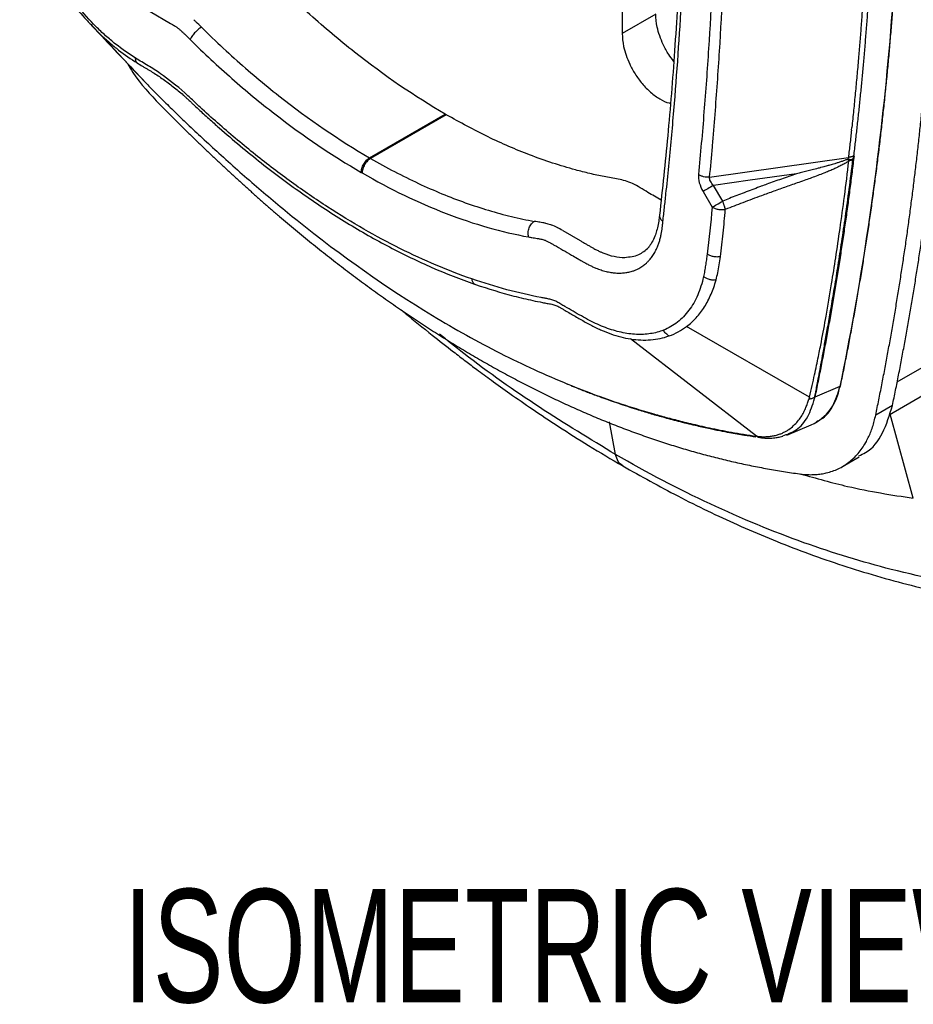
# Model space of a CAD drawing. Header units: millimetres. Extents: x 19 to 819, y 19 to 629.
# Tile 34 of 46: x 655 to 705, y 407 to 463. Entities that reach past the tile are written whole.
import ezdxf

# ---------------------------------------------------------------- set-up
doc = ezdxf.new("R2010")
doc.units = ezdxf.units.MM
doc.header["$LTSCALE"] = 3
doc.layers.add('DIMENSIONS', color=140, linetype='Continuous', lineweight=25)
doc.styles.add('SLDTEXTSTYLE0', font='TXT', dxfattribs={"width": 0.7})

msp = doc.modelspace()

# ---------------------------------------------------------------- linework, layer by layer
for p, q in [((689.125, 463.491), (689.125, 461.858)), ((662.633, 463.085), (663.785, 462.42)), ((691.01, 462.946), (689.125, 461.858)), ((659.374, 462.299), (659.848, 461.804)), ((663.785, 462.42), (663.902, 462.351)), ((674.957, 454.88), (679.2, 457.329)), ((679.251, 457.299), (675.009, 454.85)), ((679.251, 457.299), (679.2, 457.329)), ((701.996, 456.436), (702.012, 456.584)), ((675.009, 454.85), (674.957, 454.88)), ((694.036, 453.798), (701.822, 454.904)), ((674.485, 454.064), (674.537, 454.033)), ((693.667, 452.993), (694.175, 452.112)), ((694.768, 452.454), (694.259, 453.335)), ((685.791, 450.805), (686.762, 450.244)), ((691.395, 451.127), (691.396, 451.141)), ((685.02, 450.157), (685.097, 450.115)), ((685.097, 450.115), (685.161, 450.079)), ((699.642, 441.464), (692.745, 445.425)), ((696.667, 439.271), (689.595, 444.722)), ((707.709, 444.128), (704.536, 442.296)), ((686.08, 442.191), (686.065, 442.197)), ((701.339, 442.055), (699.938, 441.451)), ((701.356, 442.064), (701.339, 442.055)), ((704.101, 440.461), (706.075, 441.6)), ((704.297, 440.995), (703.354, 440.451)), ((705.465, 435.789), (704.162, 440.495)), ((688.76, 438.239), (688.413, 440.076)), ((698.36, 439.33), (699.737, 439.909)), ((700.032, 440.053), (700.049, 440.062)), ((701.489, 437.567), (702.432, 438.111))]:
    msp.add_line(p, q)
at = {"flags": 128}
for points in [[(665.363, 462.355), (665.287, 462.43), (665.21, 462.506)], [(665.516, 462.204), (665.439, 462.279), (665.363, 462.355)], [(659.848, 461.804), (661.148, 460.413), (662.449, 459.023)], [(698.91, 453.989), (696.305, 453.622), (694.259, 453.335)], [(684.38, 451.285), (684.287, 451.302), (684.193, 451.318)], [(684.511, 451.264), (684.445, 451.274), (684.38, 451.285)], [(684.669, 451.24), (684.59, 451.251), (684.511, 451.264)], [(684.735, 451.229), (684.702, 451.235), (684.669, 451.24)], [(684.827, 451.214), (684.781, 451.222), (684.735, 451.229)], [(685.629, 450.898), (685.594, 450.918), (685.558, 450.937)], [(685.791, 450.805), (685.71, 450.851), (685.629, 450.898)]]:
    msp.add_lwpolyline(points, dxfattribs=at)
msp.add_arc((698.589, 442.437), 2.777, 294.4331, 352.0777)
for points, knots in [([(701.351, 517.024), (702.489, 510.207), (703.358, 503.479), (704.52, 490.29), (704.813, 483.829), (704.811, 471.246), (704.516, 465.124), (703.35, 453.279), (702.479, 447.556), (701.339, 442.055)], [0, 0, 0, 0, 0.25, 0.25, 0.5, 0.5, 0.75, 0.75, 1, 1, 1, 1]), ([(701.367, 517.034), (701.428, 516.665), (701.551, 515.929), (701.728, 514.827), (701.9, 513.728), (702.068, 512.631), (702.23, 511.538), (702.388, 510.447), (702.541, 509.359), (702.688, 508.274), (702.831, 507.192), (702.969, 506.113), (703.102, 505.036), (703.23, 503.963), (703.353, 502.892), (703.472, 501.824), (703.585, 500.759), (703.693, 499.697), (703.797, 498.637), (703.895, 497.581), (703.989, 496.527), (704.077, 495.476), (704.161, 494.428), (704.24, 493.383), (704.313, 492.341), (704.382, 491.301), (704.446, 490.264), (704.505, 489.231), (704.559, 488.2), (704.609, 487.172), (704.653, 486.146), (704.692, 485.124), (704.726, 484.105), (704.756, 483.088), (704.78, 482.074), (704.8, 481.063), (704.815, 480.055), (704.824, 479.05), (704.829, 478.047), (704.829, 477.047), (704.824, 476.051), (704.814, 475.057), (704.799, 474.066), (704.779, 473.077), (704.754, 472.092), (704.724, 471.11), (704.69, 470.13), (704.65, 469.153), (704.606, 468.179), (704.556, 467.208), (704.502, 466.24), (704.442, 465.274), (704.378, 464.312), (704.309, 463.352), (704.235, 462.395), (704.156, 461.441), (704.072, 460.49), (703.983, 459.541), (703.889, 458.596), (703.79, 457.653), (703.686, 456.713), (703.578, 455.776), (703.464, 454.842), (703.346, 453.911), (703.222, 452.982), (703.094, 452.057), (702.961, 451.134), (702.822, 450.214), (702.679, 449.297), (702.531, 448.383), (702.378, 447.472), (702.22, 446.563), (702.057, 445.657), (701.889, 444.755), (701.717, 443.855), (701.539, 442.957), (701.417, 442.362), (701.356, 442.064)], [0, 0, 0, 0, 0.013524, 0.027032, 0.040525, 0.054004, 0.067469, 0.08092, 0.094358, 0.107782, 0.121195, 0.134595, 0.147984, 0.161361, 0.174728, 0.188084, 0.20143, 0.214767, 0.228094, 0.241413, 0.254723, 0.268026, 0.281321, 0.294609, 0.30789, 0.321165, 0.334435, 0.347699, 0.360958, 0.374213, 0.387463, 0.40071, 0.413954, 0.427195, 0.440434, 0.453671, 0.466906, 0.48014, 0.493374, 0.506607, 0.519841, 0.533075, 0.546311, 0.559547, 0.572786, 0.586027, 0.599271, 0.612519, 0.62577, 0.639024, 0.652284, 0.665548, 0.678818, 0.692094, 0.705376, 0.718664, 0.73196, 0.745263, 0.758574, 0.771893, 0.785221, 0.798558, 0.811905, 0.825262, 0.838629, 0.852007, 0.865396, 0.878797, 0.89221, 0.905636, 0.919075, 0.932526, 0.945992, 0.959472, 0.972966, 0.986475, 1, 1, 1, 1]), ([(704.297, 440.995), (704.355, 441.278), (704.471, 441.843), (704.64, 442.695), (704.804, 443.55), (704.965, 444.407), (705.12, 445.266), (705.272, 446.128), (705.419, 446.992), (705.562, 447.859), (705.7, 448.729), (705.834, 449.601), (705.963, 450.476), (706.089, 451.353), (706.209, 452.233), (706.326, 453.115), (706.438, 454), (706.545, 454.887), (706.648, 455.777), (706.747, 456.67), (706.841, 457.565), (706.931, 458.462), (707.017, 459.362), (707.098, 460.265), (707.175, 461.17), (707.248, 462.078), (707.316, 462.988), (707.379, 463.901), (707.439, 464.816), (707.493, 465.734), (707.544, 466.654), (707.59, 467.577), (707.632, 468.503), (707.669, 469.431), (707.702, 470.362), (707.731, 471.295), (707.755, 472.23), (707.774, 473.169), (707.79, 474.109), (707.801, 475.053), (707.807, 475.999), (707.81, 477.296), (707.802, 478.95), (707.773, 480.967), (707.725, 482.994), (707.656, 485.032), (707.569, 487.082), (707.462, 489.143), (707.335, 491.215), (707.189, 493.299), (707.024, 495.393), (706.839, 497.499), (706.635, 499.616), (706.411, 501.744), (706.168, 503.884), (705.905, 506.034), (705.623, 508.196), (705.321, 510.369), (705, 512.553), (704.66, 514.748), (704.418, 516.218), (704.297, 516.954)], [0, 0, 0, 0, 0.012677, 0.025341, 0.037992, 0.050631, 0.063256, 0.07587, 0.088472, 0.101063, 0.113642, 0.126211, 0.138769, 0.151318, 0.163856, 0.176386, 0.188906, 0.201418, 0.213921, 0.226416, 0.238904, 0.251385, 0.263858, 0.276325, 0.288786, 0.30124, 0.31369, 0.326134, 0.338573, 0.351008, 0.363438, 0.375865, 0.388289, 0.400709, 0.413126, 0.425542, 0.437955, 0.450366, 0.462777, 0.475186, 0.487595, 0.500003, 0.526125, 0.552251, 0.578383, 0.604524, 0.630678, 0.656848, 0.683037, 0.709249, 0.735487, 0.761754, 0.788053, 0.814388, 0.840762, 0.867178, 0.893639, 0.920149, 0.94671, 0.973326, 1, 1, 1, 1]), ([(703.354, 440.451), (703.412, 440.734), (703.528, 441.299), (703.697, 442.151), (703.862, 443.005), (704.022, 443.862), (704.178, 444.722), (704.329, 445.584), (704.476, 446.448), (704.619, 447.315), (704.757, 448.185), (704.891, 449.057), (705.021, 449.931), (705.146, 450.809), (705.266, 451.688), (705.383, 452.571), (705.495, 453.456), (705.602, 454.343), (705.705, 455.233), (705.804, 456.125), (705.899, 457.02), (705.989, 457.918), (706.074, 458.818), (706.155, 459.72), (706.232, 460.626), (706.305, 461.533), (706.373, 462.444), (706.436, 463.356), (706.496, 464.272), (706.551, 465.19), (706.601, 466.11), (706.647, 467.033), (706.689, 467.958), (706.726, 468.887), (706.759, 469.817), (706.788, 470.75), (706.812, 471.686), (706.832, 472.624), (706.847, 473.565), (706.858, 474.508), (706.865, 475.454), (706.868, 476.752), (706.86, 478.406), (706.83, 480.422), (706.782, 482.449), (706.714, 484.488), (706.626, 486.538), (706.519, 488.599), (706.392, 490.671), (706.247, 492.754), (706.081, 494.849), (705.896, 496.955), (705.692, 499.072), (705.468, 501.2), (705.225, 503.339), (704.962, 505.49), (704.68, 507.652), (704.378, 509.825), (704.057, 512.009), (703.717, 514.204), (703.475, 515.674), (703.354, 516.41)], [0, 0, 0, 0, 0.012677, 0.025341, 0.037992, 0.05063, 0.063256, 0.075869, 0.088471, 0.101062, 0.113641, 0.12621, 0.138768, 0.151317, 0.163855, 0.176384, 0.188905, 0.201416, 0.213919, 0.226415, 0.238902, 0.251383, 0.263856, 0.276323, 0.288783, 0.301238, 0.313687, 0.326131, 0.33857, 0.351005, 0.363436, 0.375862, 0.388286, 0.400706, 0.413123, 0.425538, 0.437951, 0.450363, 0.462773, 0.475182, 0.487591, 0.499999, 0.526122, 0.552247, 0.578379, 0.604521, 0.630675, 0.656845, 0.683034, 0.709247, 0.735485, 0.761752, 0.788052, 0.814387, 0.840761, 0.867177, 0.893639, 0.920148, 0.94671, 0.973326, 1, 1, 1, 1]), ([(679.2, 457.329), (677.485, 458.324), (675.788, 459.484), (673.269, 461.467), (672.433, 462.17), (671.192, 463.285), (670.78, 463.667), (670.166, 464.254), (669.962, 464.452), (669.657, 464.753), (669.555, 464.855), (669.351, 465.055), (669.249, 465.153), (669.041, 465.333), (668.935, 465.414), (668.719, 465.557), (668.609, 465.622), (668.28, 465.812), (668.06, 465.939), (667.621, 466.192), (667.402, 466.319), (667.072, 466.51), (666.962, 466.572), (666.743, 466.699), (666.633, 466.763), (666.414, 466.903), (666.305, 466.978), (666.087, 467.139), (665.977, 467.225), (665.654, 467.496), (665.445, 467.692), (665.141, 468.011), (665.041, 468.122), (664.846, 468.351), (664.749, 468.47), (664.467, 468.835), (664.292, 469.087), (663.963, 469.611), (663.811, 469.884), (663.533, 470.443), (663.41, 470.723), (663.249, 471.147), (663.2, 471.288), (663.109, 471.572), (663.067, 471.715), (662.955, 472.141), (662.899, 472.416), (662.843, 472.819), (662.83, 472.95), (662.803, 473.214), (662.79, 473.346), (662.75, 473.741), (662.724, 474.004), (662.647, 474.794), (662.597, 475.319), (662.356, 477.944), (662.186, 480.034), (661.896, 484.187), (661.776, 486.251), (661.486, 492.405), (661.389, 496.458), (661.389, 500.46)], [0, 0, 0, 0, 0.125, 0.125, 0.1875, 0.1875, 0.21875, 0.21875, 0.234375, 0.234375, 0.242188, 0.242188, 0.25, 0.25, 0.257812, 0.257812, 0.265625, 0.265625, 0.28125, 0.28125, 0.296875, 0.296875, 0.304688, 0.304688, 0.3125, 0.3125, 0.320312, 0.320312, 0.328125, 0.328125, 0.34375, 0.34375, 0.351562, 0.351562, 0.359375, 0.359375, 0.375, 0.375, 0.390625, 0.390625, 0.40625, 0.40625, 0.414062, 0.414062, 0.421875, 0.421875, 0.4375, 0.4375, 0.445312, 0.445312, 0.453125, 0.453125, 0.46875, 0.46875, 0.5, 0.5, 0.625, 0.625, 0.75, 0.75, 1, 1, 1, 1]), ([(692.623, 477.146), (692.61, 475.22), (692.585, 471.457), (692.387, 466.041), (692.09, 460.952), (691.709, 456.18), (691.383, 453.138), (691.224, 451.658)], [0, 0, 0, 0, 0.219989, 0.429885, 0.629829, 0.81987, 1, 1, 1, 1]), ([(691.415, 451.313), (691.443, 451.571), (691.473, 451.827), (691.529, 452.342), (691.613, 453.114), (691.798, 454.923), (691.941, 456.486), (692.204, 459.625), (692.35, 461.738), (692.701, 468.131), (692.818, 472.465), (692.818, 476.873)], [0, 0, 0, 0, 0.03125, 0.03125, 0.0625, 0.125, 0.25, 0.25, 0.5, 0.5, 1, 1, 1, 1]), ([(661.826, 460.468), (661.446, 460.708), (661.07, 460.97), (660.512, 461.412), (660.327, 461.567), (659.96, 461.895), (659.778, 462.068), (659.241, 462.606), (658.899, 462.989), (658.242, 463.802), (657.927, 464.234), (657.339, 465.133), (657.069, 465.594), (656.7, 466.303), (656.583, 466.542), (656.36, 467.026), (656.255, 467.271), (655.958, 468.008), (655.791, 468.496), (655.513, 469.467), (655.401, 469.952), (655.318, 470.431)], [0, 0, 0, 0, 0.125, 0.125, 0.1875, 0.1875, 0.25, 0.25, 0.375, 0.375, 0.5, 0.5, 0.625, 0.625, 0.6875, 0.6875, 0.75, 0.75, 0.875, 0.875, 1, 1, 1, 1]), ([(694.322, 468.213), (694.243, 465.787), (694.127, 463.385), (693.974, 461.007), (693.898, 459.818), (693.813, 458.635), (693.718, 457.458), (693.671, 456.869), (693.621, 456.282), (693.569, 455.697), (693.517, 455.112), (693.462, 454.529), (693.406, 453.946)], [0, 0, 0, 0, 13.642255, 13.642255, 13.642255, 20.463383, 20.463383, 20.463383, 23.873947, 23.873947, 23.873947, 27.28451, 27.28451, 27.28451, 27.28451]), ([(694.191, 455.502), (694.192, 455.519), (694.193, 455.535), (694.195, 455.551), (694.246, 456.138), (694.295, 456.726), (694.341, 457.315), (694.434, 458.495), (694.518, 459.68), (694.592, 460.871), (694.742, 463.254), (694.856, 465.662), (694.933, 468.092)], [3.315069, 3.315069, 3.315069, 3.315069, 3.410564, 3.410564, 3.410564, 6.821128, 6.821128, 6.821128, 13.642255, 13.642255, 13.642255, 27.28451, 27.28451, 27.28451, 27.28451]), ([(656.712, 466.041), (656.927, 465.643), (657.359, 464.846), (658.126, 463.741), (658.801, 462.883), (659.236, 462.44), (659.374, 462.299)], [0, 0, 0, 0, 0.288762, 0.578848, 0.866123, 1, 1, 1, 1]), ([(702.711, 464.841), (702.692, 464.547), (702.655, 463.957), (702.594, 463.077), (702.529, 462.199), (702.461, 461.324), (702.412, 460.742), (702.387, 460.452)], [0, 0, 0, 0, 0.200006, 0.400006, 0.600003, 0.8, 1, 1, 1, 1]), ([(702.708, 460.547), (702.733, 460.838), (702.783, 461.419), (702.853, 462.295), (702.919, 463.173), (702.981, 464.054), (703.019, 464.644), (703.038, 464.939)], [0, 0, 0, 0, 0.199992, 0.399983, 0.599978, 0.799982, 1, 1, 1, 1]), ([(692.02, 460.292), (691.923, 460.419), (691.699, 460.711), (691.354, 461.36), (691.064, 462.158), (691.027, 462.705), (691.01, 462.946)], [0, 0, 0, 0, 0.160257, 0.367104, 0.720565, 1, 1, 1, 1]), ([(659.351, 462.303), (659.843, 461.784), (660.886, 460.684), (661.792, 459.719), (662.27, 459.209)], [0, 0, 0, 0, 0.471333, 1, 1, 1, 1]), ([(663.902, 462.351), (663.933, 462.333), (663.992, 462.298), (664.05, 462.26), (664.077, 462.242)], [0, 0, 0, 0, 0.533846, 1, 1, 1, 1]), ([(664.077, 462.242), (664.097, 462.229), (664.136, 462.202), (664.175, 462.173), (664.194, 462.159)], [0, 0, 0, 0, 0.504255, 1, 1, 1, 1]), ([(665.084, 462.629), (665.105, 462.608), (665.147, 462.568), (665.189, 462.527), (665.21, 462.506)], [0, 0, 0, 0, 0.49968, 1, 1, 1, 1]), ([(659.848, 461.804), (660.016, 461.644), (660.187, 461.489), (660.528, 461.196), (660.7, 461.057), (661.215, 460.661), (661.561, 460.423), (661.908, 460.204)], [0, 0, 0, 0, 0.25, 0.25, 0.5, 0.5, 1, 1, 1, 1]), ([(664.194, 462.159), (664.213, 462.144), (664.252, 462.115), (664.289, 462.083), (664.308, 462.067)], [0, 0, 0, 0, 0.503342, 1, 1, 1, 1]), ([(664.308, 462.067), (664.333, 462.045), (664.387, 461.998), (664.439, 461.949), (664.467, 461.922)], [0, 0, 0, 0, 0.470232, 1, 1, 1, 1]), ([(664.467, 461.922), (664.485, 461.905), (664.524, 461.868), (664.562, 461.831), (664.583, 461.811)], [0, 0, 0, 0, 0.46812, 1, 1, 1, 1]), ([(665.516, 462.204), (665.46, 462.171), (665.397, 462.128), (665.266, 462.02), (665.198, 461.955), (665.075, 461.82), (665.021, 461.749), (664.936, 461.618), (664.906, 461.559), (664.887, 461.509)], [0, 0, 0, 0, 0.25, 0.25, 0.5, 0.5, 0.75, 0.75, 1, 1, 1, 1]), ([(665.516, 462.204), (665.719, 462.003), (665.924, 461.805), (666.538, 461.218), (666.949, 460.836), (668.19, 459.721), (669.026, 459.018), (671.545, 457.034), (673.242, 455.874), (674.957, 454.88)], [0.7656271, 0.7656271, 0.7656271, 0.7656271, 0.78125, 0.78125, 0.8125, 0.8125, 0.875, 0.875, 1, 1, 1, 1]), ([(689.125, 461.858), (689.141, 461.616), (689.179, 461.07), (689.466, 460.269), (689.849, 459.57), (690.247, 459.024), (690.724, 458.532), (691.243, 458.168), (691.626, 457.972), (691.81, 457.952), (691.83, 457.949)], [0, 0, 0, 0, 0.153268, 0.347139, 0.460593, 0.583652, 0.714063, 0.848489, 0.982914, 1, 1, 1, 1]), ([(664.887, 461.509), (665.66, 460.748), (666.442, 460.02), (667.628, 458.979), (668.025, 458.641), (668.825, 457.981), (669.228, 457.66), (671.244, 456.098), (672.862, 455.005), (674.485, 454.064)], [0, 0, 0, 0, 0.25, 0.25, 0.375, 0.375, 0.5, 0.5, 1, 1, 1, 1]), ([(661.366, 460.171), (661.466, 460.002), (661.98, 459.14), (662.646, 458.439), (663.183, 457.874)], [0, 0, 0, 0, 0.194785, 1, 1, 1, 1]), ([(664.579, 458.527), (664.13, 458.929), (663.675, 459.282), (662.986, 459.759), (662.755, 459.909), (662.291, 460.19), (662.058, 460.322), (661.826, 460.468)], [0, 0, 0, 0, 0.5, 0.5, 0.75, 0.75, 1, 1, 1, 1]), ([(661.908, 460.204), (661.893, 460.218), (661.881, 460.234), (661.87, 460.253), (661.859, 460.272), (661.85, 460.292), (661.843, 460.315), (661.836, 460.338), (661.831, 460.363), (661.829, 460.389), (661.827, 460.402), (661.826, 460.415), (661.826, 460.429), (661.826, 460.436), (661.826, 460.443), (661.826, 460.45), (661.826, 460.456), (661.826, 460.462), (661.826, 460.468)], [0, 0, 0, 0, 0.2094873, 0.2094873, 0.2094873, 0.4189746, 0.4189746, 0.4189746, 0.6284619, 0.6284619, 0.6284619, 0.7332055, 0.7332055, 0.7332055, 0.7855773, 0.7855773, 0.7855773, 0.8323222, 0.8323222, 0.8323222, 0.8323222]), ([(661.908, 460.204), (662.009, 460.14), (662.113, 460.078), (662.214, 460.018), (662.264, 459.987), (662.314, 459.958), (662.364, 459.929), (662.413, 459.9), (662.462, 459.871), (662.51, 459.843), (662.558, 459.814), (662.606, 459.785), (662.654, 459.756), (662.702, 459.727), (662.749, 459.698), (662.797, 459.668), (662.893, 459.608), (662.988, 459.547), (663.084, 459.483), (663.179, 459.42), (663.274, 459.355), (663.369, 459.288), (663.464, 459.221), (663.559, 459.153), (663.653, 459.083), (663.842, 458.943), (664.03, 458.796), (664.217, 458.641), (664.311, 458.563), (664.404, 458.484), (664.497, 458.402), (664.543, 458.361), (664.59, 458.32), (664.636, 458.279), (664.681, 458.237), (664.727, 458.195), (664.774, 458.152), (664.795, 458.132), (664.816, 458.112), (664.837, 458.092)], [27.430718, 27.430718, 27.430718, 27.430718, 28.073625, 28.073625, 28.073625, 28.395079, 28.395079, 28.395079, 28.716533, 28.716533, 28.716533, 29.037987, 29.037987, 29.037987, 29.35944, 29.35944, 29.35944, 30.002348, 30.002348, 30.002348, 30.645255, 30.645255, 30.645255, 31.288163, 31.288163, 31.288163, 32.573978, 32.573978, 32.573978, 33.216885, 33.216885, 33.216885, 33.538339, 33.538339, 33.538339, 33.859792, 33.859792, 33.859792, 34.004237, 34.004237, 34.004237, 34.004237]), ([(702.387, 460.452), (702.359, 460.128), (702.302, 459.479), (702.21, 458.511), (702.114, 457.545), (702.046, 456.905), (702.012, 456.584)], [0, 0, 0, 0, 0.249968, 0.499955, 0.749964, 1, 1, 1, 1]), ([(702.309, 456.528), (702.338, 456.794), (702.397, 457.327), (702.48, 458.128), (702.56, 458.932), (702.636, 459.738), (702.684, 460.277), (702.708, 460.547)], [0, 0, 0, 0, 0.200037, 0.400051, 0.600047, 0.800028, 1, 1, 1, 1]), ([(662.449, 459.023), (662.599, 458.871), (662.93, 458.535), (663.477, 457.992), (664.122, 457.362), (664.864, 456.651), (665.706, 455.862), (666.303, 455.318), (666.617, 455.031)], [0, 0, 0, 0, 0.109638, 0.242129, 0.397435, 0.575509, 0.776324, 1, 1, 1, 1]), ([(680.699, 448.089), (679.355, 448.554), (678.009, 449.125), (675.311, 450.47), (673.96, 451.245), (671.93, 452.562), (671.251, 453.026), (669.895, 454.006), (669.218, 454.52), (667.876, 455.592), (667.21, 456.149), (666.218, 457.019), (665.888, 457.314), (665.396, 457.766), (665.233, 457.918), (664.906, 458.225), (664.743, 458.38), (664.579, 458.527)], [0, 0, 0, 0, 0.25, 0.25, 0.5, 0.5, 0.625, 0.625, 0.75, 0.75, 0.875, 0.875, 0.9375, 0.9375, 0.96875, 0.96875, 1, 1, 1, 1]), ([(663.183, 457.874), (663.332, 457.723), (663.63, 457.421), (664.078, 456.973), (664.526, 456.529), (664.974, 456.091), (665.422, 455.657), (665.87, 455.229), (666.319, 454.805), (666.767, 454.386), (667.215, 453.972), (667.663, 453.563), (668.112, 453.159), (668.56, 452.76), (669.008, 452.366), (669.457, 451.976), (669.905, 451.592), (670.354, 451.212), (670.802, 450.838), (671.251, 450.468), (671.699, 450.103), (672.148, 449.743), (672.597, 449.388), (673.045, 449.038), (673.494, 448.693), (673.943, 448.353), (674.392, 448.017), (674.84, 447.687), (675.289, 447.361), (675.738, 447.04), (676.187, 446.725), (676.636, 446.414), (677.085, 446.108), (677.534, 445.807), (677.983, 445.511), (678.432, 445.219), (678.881, 444.933), (679.33, 444.651), (679.78, 444.375), (680.229, 444.103), (680.678, 443.836), (680.978, 443.663), (681.127, 443.576)], [0, 0, 0, 0, 0.026056, 0.052032, 0.077931, 0.103755, 0.129505, 0.155184, 0.180793, 0.206334, 0.231809, 0.25722, 0.282569, 0.307858, 0.333089, 0.358264, 0.383385, 0.408454, 0.433473, 0.458445, 0.48337, 0.508252, 0.533093, 0.557893, 0.582657, 0.607385, 0.63208, 0.656744, 0.681379, 0.705987, 0.730571, 0.755133, 0.779674, 0.804198, 0.828705, 0.853199, 0.877682, 0.902155, 0.926621, 0.951083, 0.975542, 1, 1, 1, 1]), ([(664.837, 458.092), (664.863, 458.068), (664.889, 458.043), (664.916, 458.019), (664.963, 457.974), (665.011, 457.928), (665.059, 457.883), (665.156, 457.793), (665.253, 457.702), (665.35, 457.612), (665.447, 457.522), (665.543, 457.433), (665.64, 457.345), (665.737, 457.256), (665.834, 457.168), (665.931, 457.08), (666.125, 456.905), (666.32, 456.731), (666.516, 456.56), (666.906, 456.217), (667.298, 455.881), (667.692, 455.553), (668.085, 455.226), (668.481, 454.905), (668.878, 454.593), (669.275, 454.28), (669.674, 453.975), (670.074, 453.678), (670.474, 453.381), (670.875, 453.092), (671.275, 452.813), (672.076, 452.253), (672.875, 451.729), (673.674, 451.24), (674.073, 450.996), (674.472, 450.761), (674.871, 450.534), (675.27, 450.308), (675.668, 450.09), (676.067, 449.881), (676.864, 449.463), (677.66, 449.081), (678.455, 448.734), (679.249, 448.388), (680.043, 448.077), (680.836, 447.803)], [34.004237, 34.004237, 34.004237, 34.004237, 34.181246, 34.181246, 34.181246, 34.5027, 34.5027, 34.5027, 35.145607, 35.145607, 35.145607, 35.788515, 35.788515, 35.788515, 36.431422, 36.431422, 36.431422, 37.717237, 37.717237, 37.717237, 40.288867, 40.288867, 40.288867, 42.860497, 42.860497, 42.860497, 45.432127, 45.432127, 45.432127, 48.003756, 48.003756, 48.003756, 53.147016, 53.147016, 53.147016, 55.718646, 55.718646, 55.718646, 58.290276, 58.290276, 58.290276, 63.433535, 63.433535, 63.433535, 68.576795, 68.576795, 68.576795, 68.576795]), ([(691.312, 452.515), (691.066, 452.654), (690.533, 452.956), (689.72, 453.483), (688.895, 453.711), (688.116, 453.816), (687.312, 453.999), (685.93, 454.344), (684.03, 454.973), (681.602, 456.007), (680.035, 456.868), (679.251, 457.299)], [0, 0, 0, 0, 0.0601863, 0.1304767, 0.1973998, 0.2661, 0.3345937, 0.4026949, 0.6170278, 0.8086399, 1, 1, 1, 1]), ([(701.996, 456.436), (701.968, 456.18), (701.911, 455.668), (701.852, 455.159), (701.822, 454.904)], [0, 0, 0, 0, 0.499974, 1, 1, 1, 1]), ([(702.132, 454.996), (702.162, 455.251), (702.223, 455.76), (702.281, 456.272), (702.309, 456.528)], [0, 0, 0, 0, 0.500047, 1, 1, 1, 1]), ([(666.617, 455.031), (667.321, 454.394), (668.029, 453.769), (669.451, 452.55), (670.165, 451.957), (670.882, 451.383)], [0, 0, 0, 0, 0.5, 0.5, 1, 1, 1, 1]), ([(674.485, 454.064), (674.485, 454.128), (674.495, 454.203), (674.541, 454.363), (674.577, 454.448), (674.67, 454.608), (674.725, 454.681), (674.841, 454.801), (674.901, 454.848), (674.957, 454.88)], [0, 0, 0, 0, 0.25, 0.25, 0.5, 0.5, 0.75, 0.75, 1, 1, 1, 1]), ([(675.009, 454.85), (674.953, 454.818), (674.893, 454.771), (674.777, 454.651), (674.721, 454.578), (674.629, 454.418), (674.593, 454.333), (674.547, 454.173), (674.537, 454.097), (674.537, 454.033)], [0, 0, 0, 0, 0.25, 0.25, 0.5, 0.5, 0.75, 0.75, 1, 1, 1, 1]), ([(675.009, 454.85), (675.459, 454.59), (675.908, 454.343), (676.801, 453.876), (677.246, 453.657), (678.575, 453.037), (679.453, 452.676), (681.195, 452.055), (682.059, 451.796), (683.342, 451.486), (683.769, 451.396), (684.193, 451.319), (684.193, 451.319), (684.193, 451.318)], [0, 0, 0, 0, 0.03125, 0.03125, 0.0625, 0.0625, 0.125, 0.125, 0.1875, 0.1875, 0.21875, 0.21875, 0.2187693, 0.2187693, 0.2187693, 0.2187693]), ([(701.767, 454.796), (701.739, 454.784), (701.682, 454.76), (701.596, 454.728), (701.508, 454.697), (701.419, 454.667), (701.328, 454.637), (701.237, 454.608), (701.146, 454.58), (701.039, 454.547), (700.917, 454.511), (700.794, 454.476), (700.637, 454.432), (700.472, 454.386), (700.324, 454.347), (700.218, 454.319), (700.053, 454.275), (699.702, 454.184), (699.297, 454.083), (699.004, 454.012), (698.91, 453.989)], [0, 0, 0, 0, 0.030674, 0.061407, 0.092273, 0.12374, 0.155775, 0.187711, 0.219604, 0.251842, 0.299941, 0.348136, 0.380286, 0.465037, 0.52094, 0.534601, 0.576147, 0.693965, 0.901403, 1, 1, 1, 1]), ([(701.849, 454.706), (701.826, 454.69), (701.779, 454.656), (701.701, 454.607), (701.612, 454.555), (701.513, 454.501), (701.404, 454.444), (701.283, 454.384), (701.131, 454.312), (700.938, 454.226), (700.699, 454.124), (700.419, 454.01), (700.1, 453.886), (699.766, 453.761), (699.409, 453.632), (699.171, 453.548), (699.036, 453.501)], [0, 0, 0, 0, 0.026562, 0.056363, 0.089478, 0.125957, 0.165839, 0.209149, 0.255905, 0.330046, 0.41435, 0.508797, 0.625687, 0.750689, 0.859038, 1, 1, 1, 1]), ([(699.642, 441.464), (699.691, 441.679), (699.786, 442.09), (699.917, 442.683), (700.033, 443.226), (700.136, 443.718), (700.225, 444.157), (700.373, 444.908), (700.597, 446.119), (700.863, 447.692), (701.121, 449.332), (701.362, 450.966), (701.611, 452.772), (701.767, 454.043), (701.849, 454.706)], [0, 0, 0, 0, 0.050256, 0.096417, 0.138468, 0.176397, 0.210198, 0.239863, 0.349569, 0.487565, 0.597678, 0.719793, 0.853903, 1, 1, 1, 1]), ([(702.139, 454.999), (702.101, 454.692), (702.027, 454.077), (701.909, 453.158), (701.787, 452.241), (701.659, 451.327), (701.527, 450.416), (701.39, 449.508), (701.248, 448.602), (701.102, 447.698), (700.95, 446.798), (700.794, 445.9), (700.633, 445.005), (700.466, 444.112), (700.295, 443.222), (700.12, 442.334), (699.999, 441.745), (699.938, 441.451)], [0, 0, 0, 0, 0.066192, 0.132444, 0.198756, 0.265131, 0.331572, 0.398079, 0.464656, 0.531304, 0.598025, 0.664821, 0.731694, 0.798647, 0.865681, 0.932798, 1, 1, 1, 1]), ([(699.938, 441.451), (699.941, 441.468), (699.952, 441.536), (699.983, 441.691), (700.031, 441.944), (700.098, 442.299), (700.184, 442.755), (700.288, 443.314), (700.409, 443.976), (700.548, 444.742), (700.704, 445.616), (700.875, 446.597), (701.06, 447.687), (701.255, 448.888), (701.457, 450.199), (701.665, 451.624), (701.875, 453.163), (702.008, 454.233), (702.077, 454.786)], [0, 0, 0, 0, 0.004202, 0.016179, 0.035933, 0.063463, 0.098766, 0.141839, 0.192682, 0.251292, 0.317669, 0.391812, 0.473724, 0.563406, 0.660866, 0.766109, 0.879149, 1, 1, 1, 1]), ([(701.767, 454.796), (701.775, 454.788), (701.786, 454.775), (701.799, 454.759), (701.808, 454.75), (701.825, 454.732), (701.838, 454.718), (701.849, 454.706)], [0, 0, 0, 0, 0.2501117, 0.3898979, 0.4977112, 0.5687062, 1, 1, 1, 1]), ([(702.077, 454.786), (702.064, 454.784), (702.039, 454.78), (702.001, 454.777), (701.967, 454.776), (701.92, 454.776), (701.868, 454.78), (701.818, 454.788), (701.789, 454.791), (701.775, 454.794), (701.767, 454.796)], [0, 0, 0, 0, 0.156645, 0.292221, 0.406683, 0.500057, 0.751254, 0.8761, 0.93907, 1, 1, 1, 1]), ([(702.132, 454.996), (702.117, 454.988), (702.088, 454.972), (702.04, 454.952), (701.989, 454.935), (701.936, 454.921), (701.88, 454.91), (701.841, 454.906), (701.822, 454.904)], [0, 0, 0, 0, 0.166367, 0.333203, 0.500188, 0.667123, 0.833813, 1, 1, 1, 1]), ([(674.537, 454.033), (676.113, 453.124), (677.686, 452.365), (680.823, 451.158), (682.365, 450.718), (683.875, 450.443)], [0, 0, 0, 0, 0.5, 0.5, 1, 1, 1, 1]), ([(693.406, 453.946), (693.393, 453.805), (693.412, 453.645), (693.457, 453.481), (693.503, 453.317), (693.576, 453.149), (693.667, 452.993)], [0, 0, 0, 0, 0.60567, 0.60567, 0.60567, 1.211339, 1.211339, 1.211339, 1.211339]), ([(694.036, 453.798), (693.982, 453.793), (693.926, 453.792), (693.868, 453.796), (693.811, 453.8), (693.752, 453.808), (693.696, 453.822), (693.639, 453.835), (693.585, 453.853), (693.536, 453.875), (693.511, 453.885), (693.488, 453.897), (693.466, 453.909), (693.455, 453.916), (693.444, 453.922), (693.433, 453.928), (693.424, 453.934), (693.415, 453.94), (693.406, 453.946)], [0, 0, 0, 0, 0.303582, 0.303582, 0.303582, 0.607163, 0.607163, 0.607163, 0.910745, 0.910745, 0.910745, 1.062535, 1.062535, 1.062535, 1.138431, 1.138431, 1.138431, 1.206942, 1.206942, 1.206942, 1.206942]), ([(698.91, 453.989), (698.628, 453.89), (698.072, 453.696), (697.414, 453.46), (697.002, 453.311), (696.724, 453.209), (696.403, 453.09), (695.84, 452.878), (695.292, 452.667), (694.893, 452.505), (694.767, 452.454)], [0, 0, 0, 0, 0.202706, 0.399659, 0.474924, 0.500026, 0.600802, 0.707595, 0.908003, 1, 1, 1, 1]), ([(694.259, 453.335), (694.182, 453.408), (694.119, 453.489), (694.08, 453.568), (694.04, 453.648), (694.024, 453.727), (694.036, 453.798)], [0, 0, 0, 0, 0.60567, 0.60567, 0.60567, 1.211339, 1.211339, 1.211339, 1.211339]), ([(699.036, 453.501), (698.801, 453.419), (698.333, 453.256), (697.637, 453.008), (696.824, 452.714), (695.915, 452.379), (695.241, 452.112), (694.916, 451.983)], [0, 0, 0, 0, 0.1701173, 0.3382512, 0.5043738, 0.760969, 1, 1, 1, 1]), ([(694.259, 453.335), (694.149, 453.271), (694.033, 453.204), (693.824, 453.083), (693.732, 453.03), (693.667, 452.993)], [0, 0, 0, 0, 0.5, 0.5, 1, 1, 1, 1]), ([(694.175, 452.112), (694.24, 452.15), (694.332, 452.203), (694.541, 452.323), (694.658, 452.391), (694.768, 452.454)], [0, 0, 0, 0, 0.5, 0.5, 1, 1, 1, 1]), ([(694.916, 451.983), (694.913, 451.998), (694.907, 452.028), (694.895, 452.076), (694.882, 452.127), (694.867, 452.179), (694.85, 452.232), (694.832, 452.287), (694.812, 452.342), (694.79, 452.398), (694.775, 452.435), (694.768, 452.454)], [0, 0, 0, 0, 0.11448, 0.227353, 0.338919, 0.449505, 0.559453, 0.669119, 0.778862, 0.88904, 1, 1, 1, 1]), ([(694.916, 451.983), (694.858, 451.97), (694.794, 451.962), (694.726, 451.96), (694.659, 451.959), (694.589, 451.964), (694.521, 451.976), (694.453, 451.988), (694.387, 452.007), (694.328, 452.031), (694.298, 452.043), (694.27, 452.056), (694.244, 452.07), (694.231, 452.077), (694.218, 452.084), (694.206, 452.092), (694.196, 452.099), (694.185, 452.105), (694.175, 452.112)], [0, 0, 0, 0, 0.2095355, 0.2095355, 0.2095355, 0.419071, 0.419071, 0.419071, 0.6286065, 0.6286065, 0.6286065, 0.7333742, 0.7333742, 0.7333742, 0.7857581, 0.7857581, 0.7857581, 0.8323218, 0.8323218, 0.8323218, 0.8323218]), ([(694.637, 449.338), (694.668, 449.556), (694.696, 449.776), (694.722, 449.996), (694.748, 450.216), (694.771, 450.436), (694.794, 450.657), (694.839, 451.099), (694.878, 451.542), (694.916, 451.983)], [104.579612, 104.579612, 104.579612, 104.579612, 105.865427, 105.865427, 105.865427, 107.151242, 107.151242, 107.151242, 109.722872, 109.722872, 109.722872, 109.722872]), ([(670.882, 451.383), (673.39, 449.373), (675.934, 447.58), (679.752, 445.27), (681.023, 444.564), (683.553, 443.282), (684.812, 442.706), (686.063, 442.194)], [0, 0, 0, 0, 0.5, 0.5, 0.75, 0.75, 1, 1, 1, 1]), ([(683.875, 450.443), (683.857, 450.514), (683.848, 450.597), (683.856, 450.772), (683.874, 450.864), (683.936, 451.035), (683.98, 451.113), (684.081, 451.239), (684.138, 451.286), (684.193, 451.318)], [0, 0, 0, 0, 0.25, 0.25, 0.5, 0.5, 0.75, 0.75, 1, 1, 1, 1]), ([(684.827, 451.213), (684.873, 451.205), (684.964, 451.187), (685.057, 451.158), (685.104, 451.144)], [0, 0, 0, 0, 0.5012223, 1, 1, 1, 1]), ([(691.214, 451.64), (691.211, 451.594), (691.201, 451.434), (691.14, 451.132), (691.069, 450.796), (690.956, 450.448), (690.789, 450.112), (690.663, 449.924), (690.617, 449.863), (690.61, 449.854)], [0, 0, 0, 0, 0.06132, 0.21681, 0.376844, 0.527579, 0.728719, 0.96222, 1, 1, 1, 1]), ([(691.227, 451.657), (691.225, 451.648), (691.217, 451.61), (691.233, 451.541), (691.281, 451.429), (691.362, 451.359), (691.415, 451.313)], [0, 0, 0, 0, 0.078837, 0.3213596, 0.5588425, 1, 1, 1, 1]), ([(685.104, 451.144), (685.118, 451.139), (685.132, 451.135), (685.253, 451.091), (685.36, 451.042), (685.467, 450.986)], [0.241159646, 0.241159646, 0.241159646, 0.241159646, 0.2421875, 0.2421875, 0.249998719, 0.249998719, 0.249998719, 0.249998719]), ([(685.467, 450.986), (685.483, 450.978), (685.513, 450.962), (685.543, 450.946), (685.558, 450.937)], [0, 0, 0, 0, 0.500061, 1, 1, 1, 1]), ([(691.316, 450.588), (691.322, 450.618), (691.334, 450.679), (691.344, 450.741), (691.349, 450.773)], [0, 0, 0, 0, 0.48946, 1, 1, 1, 1]), ([(691.349, 450.773), (691.354, 450.803), (691.363, 450.864), (691.371, 450.926), (691.375, 450.958)], [0, 0, 0, 0, 0.485311, 1, 1, 1, 1]), ([(684.508, 450.338), (684.546, 450.331), (684.62, 450.316), (684.695, 450.294), (684.731, 450.283)], [0, 0, 0, 0, 0.5255, 1, 1, 1, 1]), ([(684.731, 450.283), (684.753, 450.275), (684.799, 450.259), (684.869, 450.23), (684.943, 450.196), (684.994, 450.17), (685.02, 450.157)], [0, 0, 0, 0, 0.233561, 0.478069, 0.733567, 1, 1, 1, 1]), ([(686.762, 450.244), (686.816, 450.213), (686.924, 450.151), (687.032, 450.088), (687.086, 450.057)], [0, 0, 0, 0, 0.499774, 1, 1, 1, 1]), ([(690.614, 449.107), (690.642, 449.138), (690.698, 449.2), (690.776, 449.299), (690.85, 449.405), (690.921, 449.516), (690.988, 449.635), (691.059, 449.777), (691.132, 449.945), (691.204, 450.145), (691.267, 450.359), (691.3, 450.511), (691.316, 450.588)], [0, 0, 0, 0, 0.082088, 0.164651, 0.247735, 0.331409, 0.415954, 0.501166, 0.62275, 0.745758, 0.871662, 1, 1, 1, 1]), ([(687.086, 450.057), (687.14, 450.025), (687.248, 449.962), (687.356, 449.9), (687.41, 449.869)], [0, 0, 0, 0, 0.500043, 1, 1, 1, 1]), ([(687.41, 449.869), (687.432, 449.857), (687.477, 449.831), (687.522, 449.806), (687.544, 449.794)], [0, 0, 0, 0, 0.500213, 1, 1, 1, 1]), ([(687.544, 449.794), (687.576, 449.776), (687.639, 449.742), (687.701, 449.71), (687.732, 449.694)], [0, 0, 0, 0, 0.500587, 1, 1, 1, 1]), ([(687.732, 449.694), (687.786, 449.668), (687.893, 449.616), (687.998, 449.572), (688.051, 449.55)], [0, 0, 0, 0, 0.501993, 1, 1, 1, 1]), ([(688.051, 449.55), (688.262, 449.464), (688.468, 449.4), (688.875, 449.315), (689.075, 449.295), (689.266, 449.298), (689.267, 449.298), (689.268, 449.298)], [0.31250008, 0.31250008, 0.31250008, 0.31250008, 0.328125, 0.328125, 0.34375, 0.34375, 0.34382227, 0.34382227, 0.34382227, 0.34382227]), ([(689.268, 449.298), (689.546, 449.326), (690.061, 449.377), (690.434, 449.699), (690.605, 449.848)], [0, 0, 0, 0, 0.5397053, 1, 1, 1, 1]), ([(686.612, 449.242), (686.676, 449.204), (686.786, 449.14), (686.896, 449.077), (686.941, 449.051)], [0, 0, 0, 0, 0.5875688, 1, 1, 1, 1]), ([(687.084, 448.971), (687.12, 448.951), (687.189, 448.913), (687.259, 448.878), (687.292, 448.861)], [0, 0, 0, 0, 0.519221, 1, 1, 1, 1]), ([(689.012, 448.417), (689.055, 448.418), (689.14, 448.421), (689.265, 448.432), (689.388, 448.449), (689.507, 448.472), (689.624, 448.501), (689.756, 448.542), (689.903, 448.598), (690.087, 448.687), (690.285, 448.81), (690.445, 448.94), (690.553, 449.042), (690.594, 449.086), (690.614, 449.107)], [0, 0, 0, 0, 0.067584, 0.134875, 0.201906, 0.268701, 0.335311, 0.401802, 0.501098, 0.601806, 0.750801, 0.900631, 0.950231, 1, 1, 1, 1]), ([(693.898, 449.486), (693.884, 449.379), (693.869, 449.272), (693.854, 449.165), (693.838, 449.058), (693.822, 448.952), (693.806, 448.846), (693.789, 448.741), (693.772, 448.635), (693.753, 448.531), (693.735, 448.427), (693.715, 448.323), (693.693, 448.222)], [102.007982, 102.007982, 102.007982, 102.007982, 102.65089, 102.65089, 102.65089, 103.293797, 103.293797, 103.293797, 103.936705, 103.936705, 103.936705, 104.579612, 104.579612, 104.579612, 104.579612]), ([(694.637, 449.338), (694.579, 449.325), (694.515, 449.318), (694.448, 449.318), (694.381, 449.318), (694.311, 449.324), (694.243, 449.338), (694.175, 449.352), (694.109, 449.373), (694.05, 449.399), (694.021, 449.412), (693.993, 449.426), (693.967, 449.441), (693.954, 449.449), (693.941, 449.456), (693.929, 449.464), (693.918, 449.472), (693.908, 449.479), (693.898, 449.486)], [0, 0, 0, 0, 0.2093998, 0.2093998, 0.2093998, 0.4187996, 0.4187996, 0.4187996, 0.6281993, 0.6281993, 0.6281993, 0.7328992, 0.7328992, 0.7328992, 0.7852492, 0.7852492, 0.7852492, 0.8323051, 0.8323051, 0.8323051, 0.8323051]), ([(687.292, 448.861), (687.352, 448.832), (687.471, 448.773), (687.59, 448.724), (687.649, 448.699)], [0, 0, 0, 0, 0.500846, 1, 1, 1, 1]), ([(687.649, 448.699), (687.698, 448.68), (687.796, 448.641), (687.942, 448.591), (688.084, 448.547), (688.224, 448.51), (688.362, 448.479), (688.497, 448.455), (688.63, 448.436), (688.76, 448.424), (688.887, 448.417), (688.97, 448.417), (689.012, 448.417)], [0, 0, 0, 0, 0.104165, 0.207175, 0.309117, 0.410076, 0.51014, 0.609395, 0.707926, 0.805818, 0.90315, 1, 1, 1, 1]), ([(680.836, 447.803), (680.801, 447.836), (680.771, 447.878), (680.747, 447.928), (680.735, 447.952), (680.725, 447.979), (680.717, 448.007), (680.713, 448.02), (680.71, 448.035), (680.706, 448.049), (680.703, 448.062), (680.701, 448.075), (680.699, 448.089)], [0, 0, 0, 0, 0.4210068, 0.4210068, 0.4210068, 0.6315102, 0.6315102, 0.6315102, 0.7367619, 0.7367619, 0.7367619, 0.832322, 0.832322, 0.832322, 0.832322]), ([(693.693, 448.222), (693.611, 447.85), (693.502, 447.507), (693.23, 446.875), (693.067, 446.587), (692.684, 446.072), (692.468, 445.85), (691.993, 445.478), (691.733, 445.327), (691.448, 445.216)], [0, 0, 0, 0, 0.25, 0.25, 0.5, 0.5, 0.75, 0.75, 1, 1, 1, 1]), ([(692.745, 445.426), (692.934, 445.568), (693.113, 445.731), (693.448, 446.097), (693.604, 446.3), (693.883, 446.739), (694.007, 446.975), (694.224, 447.479), (694.318, 447.746), (694.397, 448.032)], [0, 0, 0, 0, 0.25, 0.25, 0.5, 0.5, 0.75, 0.75, 1, 1, 1, 1]), ([(694.397, 448.032), (694.34, 448.024), (694.278, 448.02), (694.214, 448.024), (694.15, 448.028), (694.083, 448.039), (694.019, 448.056), (693.955, 448.074), (693.893, 448.098), (693.837, 448.127), (693.809, 448.141), (693.783, 448.157), (693.758, 448.173), (693.746, 448.181), (693.734, 448.19), (693.723, 448.198), (693.712, 448.206), (693.702, 448.214), (693.693, 448.222)], [0.0001018, 0.0001018, 0.0001018, 0.0001018, 0.2093995, 0.2093995, 0.2093995, 0.418799, 0.418799, 0.418799, 0.6281985, 0.6281985, 0.6281985, 0.7328982, 0.7328982, 0.7328982, 0.7852481, 0.7852481, 0.7852481, 0.8323081, 0.8323081, 0.8323081, 0.8323081]), ([(680.889, 447.784), (681.615, 447.535), (682.335, 447.317), (683.408, 447.039), (683.764, 446.955), (684.297, 446.84), (684.474, 446.804), (684.739, 446.752), (684.828, 446.735), (685.004, 446.704), (685.092, 446.689), (685.213, 446.664), (685.252, 446.654), (685.33, 446.632), (685.37, 446.62), (685.48, 446.578), (685.55, 446.54), (685.686, 446.461), (685.736, 446.432), (685.83, 446.378), (685.876, 446.351), (686.017, 446.269), (686.111, 446.213), (686.393, 446.048), (686.583, 445.938), (686.963, 445.721), (687.153, 445.615), (687.535, 445.414), (687.727, 445.319), (688.109, 445.149), (688.298, 445.074), (688.861, 444.876), (689.231, 444.78), (689.595, 444.722)], [0, 0, 0, 0, 0.25, 0.25, 0.375, 0.375, 0.4375, 0.4375, 0.46875, 0.46875, 0.5, 0.5, 0.515625, 0.515625, 0.53125, 0.53125, 0.5625, 0.5625, 0.578125, 0.578125, 0.59375, 0.59375, 0.625, 0.625, 0.6875, 0.6875, 0.75, 0.75, 0.8125, 0.8125, 0.875, 0.875, 1, 1, 1, 1]), ([(691.448, 445.216), (691.215, 445.124), (690.97, 445.059), (690.461, 444.981), (690.197, 444.968), (689.649, 444.992), (689.362, 445.031), (688.784, 445.159), (688.491, 445.247), (687.899, 445.469), (687.598, 445.605), (686.991, 445.921), (686.685, 446.095), (686.225, 446.361), (686.071, 446.451), (685.841, 446.585), (685.764, 446.629), (685.611, 446.718), (685.534, 446.764), (685.382, 446.845), (685.307, 446.877), (685.16, 446.927), (685.087, 446.945), (684.943, 446.977), (684.871, 446.989), (684.727, 447.015), (684.656, 447.028), (684.584, 447.042)], [0, 0, 0, 0, 0.125, 0.125, 0.25, 0.25, 0.375, 0.375, 0.5, 0.5, 0.625, 0.625, 0.75, 0.75, 0.8125, 0.8125, 0.84375, 0.84375, 0.875, 0.875, 0.90625, 0.90625, 0.9375, 0.9375, 0.96875, 0.96875, 1, 1, 1, 1]), ([(676.731, 446.355), (676.802, 446.294), (677.376, 445.808), (678.354, 445.025), (679.49, 444.132), (680.326, 443.494), (681.033, 442.963), (681.857, 442.357), (682.894, 441.614), (684.15, 440.743), (685.624, 439.762), (687.318, 438.686), (688.521, 437.978), (689.159, 437.603)], [0, 0, 0, 0, 0.017555, 0.141411, 0.238855, 0.294595, 0.344381, 0.410446, 0.493826, 0.594494, 0.712437, 0.847625, 1, 1, 1, 1]), ([(691.763, 444.894), (691.7, 444.925), (691.638, 444.97), (691.53, 445.081), (691.484, 445.146), (691.448, 445.216)], [0, 0, 0, 0, 0.5, 0.5, 1, 1, 1, 1]), ([(688.76, 438.239), (687.336, 439.102), (684.486, 440.83), (681.183, 443.137), (679.33, 444.632), (678.878, 444.997)], [0, 0, 0, 0, 0.429884, 0.860835, 1, 1, 1, 1]), ([(689.595, 444.722), (689.79, 444.691), (689.983, 444.672), (690.359, 444.656), (690.543, 444.66), (691.084, 444.702), (691.431, 444.774), (691.763, 444.894)], [0, 0, 0, 0, 0.25, 0.25, 0.5, 0.5, 1, 1, 1, 1]), ([(681.127, 443.576), (681.277, 443.49), (681.577, 443.318), (682.026, 443.066), (682.475, 442.819), (682.924, 442.577), (683.373, 442.34), (683.822, 442.108), (684.272, 441.88), (684.721, 441.658), (685.17, 441.441), (685.619, 441.228), (686.068, 441.021), (686.516, 440.818), (686.965, 440.621), (687.414, 440.428), (687.863, 440.24), (688.312, 440.058), (688.761, 439.88), (689.209, 439.707), (689.658, 439.539), (690.107, 439.376), (690.555, 439.218), (691.004, 439.065), (691.452, 438.917), (691.901, 438.774), (692.349, 438.635), (692.798, 438.502), (693.246, 438.374), (693.695, 438.25), (694.143, 438.132), (694.591, 438.018), (695.04, 437.91), (695.488, 437.806), (695.936, 437.707), (696.384, 437.613), (696.832, 437.525), (697.281, 437.441), (697.729, 437.362), (698.177, 437.288), (698.625, 437.218), (698.923, 437.176), (699.072, 437.155)], [0, 0, 0, 0, 0.024458, 0.048917, 0.073379, 0.097845, 0.122318, 0.146801, 0.171295, 0.195802, 0.220326, 0.244867, 0.269429, 0.294013, 0.318621, 0.343256, 0.36792, 0.392615, 0.417343, 0.442107, 0.466907, 0.491748, 0.51663, 0.541555, 0.566527, 0.591546, 0.616615, 0.641736, 0.666911, 0.692142, 0.717431, 0.74278, 0.768191, 0.793666, 0.819207, 0.844816, 0.870495, 0.896245, 0.922069, 0.947968, 0.973944, 1, 1, 1, 1]), ([(686.078, 442.188), (687.161, 441.745), (688.775, 441.154), (690.373, 440.668), (691.169, 440.442), (691.434, 440.369), (691.962, 440.23), (692.227, 440.161), (692.49, 440.094)], [0, 0, 0, 0, 0.5, 0.75, 0.75, 0.875, 0.875, 1, 1, 1, 1]), ([(686.269, 442.102), (686.411, 442.045), (686.761, 441.901), (687.331, 441.682), (688.072, 441.406), (688.939, 441.102), (689.84, 440.808), (690.673, 440.554), (691.449, 440.332), (692.298, 440.104), (693.153, 439.894), (693.933, 439.719), (694.581, 439.585), (695.244, 439.459), (695.924, 439.338), (696.419, 439.266), (696.635, 439.235)], [0, 0, 0, 0, 0.039748, 0.098669, 0.160411, 0.250802, 0.347251, 0.418062, 0.489094, 0.571817, 0.665139, 0.739581, 0.800786, 0.856208, 0.937371, 1, 1, 1, 1]), ([(700.029, 440.1), (700.115, 440.136), (700.507, 440.298), (701.003, 440.939), (701.238, 441.689), (701.356, 442.064)], [0, 0, 0, 0, 0.124502, 0.562251, 1, 1, 1, 1]), ([(696.667, 439.271), (696.715, 439.265), (696.809, 439.253), (696.947, 439.244), (697.081, 439.24), (697.21, 439.242), (697.335, 439.249), (697.455, 439.262), (697.57, 439.28), (697.681, 439.302), (697.786, 439.328), (697.888, 439.358), (697.985, 439.391), (698.077, 439.428), (698.165, 439.467), (698.249, 439.508), (698.328, 439.551), (698.404, 439.596), (698.548, 439.691), (698.746, 439.848), (698.973, 440.088), (699.161, 440.342), (699.314, 440.601), (699.435, 440.858), (699.531, 441.105), (699.582, 441.271), (699.606, 441.349)], [0, 0, 0, 0, 0.033878, 0.067167, 0.099847, 0.131903, 0.163319, 0.194082, 0.22418, 0.253604, 0.282344, 0.31039, 0.337731, 0.364359, 0.390266, 0.415443, 0.439886, 0.463589, 0.486547, 0.579459, 0.665998, 0.746008, 0.819401, 0.886172, 0.946356, 1, 1, 1, 1]), ([(698.141, 439.284), (698.399, 439.377), (698.961, 439.581), (699.584, 440.302), (699.812, 441.022), (699.924, 441.376)], [0, 0, 0, 0, 0.301444, 0.655847, 1, 1, 1, 1]), ([(699.938, 441.451), (699.893, 441.423), (699.842, 441.399), (699.729, 441.364), (699.668, 441.354), (699.606, 441.349)], [0, 0, 0, 0, 0.5, 0.5, 1, 1, 1, 1]), ([(699.924, 441.376), (699.926, 441.391), (699.931, 441.415), (699.936, 441.44), (699.938, 441.451)], [0, 0, 0, 0, 0.585015, 1, 1, 1, 1]), ([(702.402, 438.168), (702.534, 438.224), (703.099, 438.462), (703.805, 439.387), (704.133, 440.459), (704.297, 440.995)], [0, 0, 0, 0, 0.13332, 0.56666, 1, 1, 1, 1]), ([(699.072, 437.155), (699.126, 437.149), (699.232, 437.135), (699.39, 437.121), (699.546, 437.113), (699.7, 437.11), (699.853, 437.113), (700.003, 437.121), (700.151, 437.135), (700.297, 437.154), (700.441, 437.179), (700.771, 437.249), (701.263, 437.42), (701.862, 437.786), (702.379, 438.279), (702.722, 438.77), (702.939, 439.184), (703.068, 439.476), (703.18, 439.785), (703.277, 440.108), (703.328, 440.337), (703.354, 440.451)], [0, 0, 0, 0, 0.025095, 0.050129, 0.075118, 0.100077, 0.125022, 0.149969, 0.174932, 0.199929, 0.224974, 0.250082, 0.375008, 0.500009, 0.624935, 0.749936, 0.800062, 0.850006, 0.899894, 0.94985, 1, 1, 1, 1]), ([(692.49, 440.094), (692.648, 440.055), (692.977, 439.973), (693.49, 439.853), (694.046, 439.73), (694.643, 439.608), (695.281, 439.488), (695.959, 439.373), (696.423, 439.306), (696.662, 439.272)], [0, 0, 0, 0, 0.111681, 0.233673, 0.366015, 0.508763, 0.661982, 0.825714, 1, 1, 1, 1]), ([(696.845, 439.199), (696.838, 439.198), (696.773, 439.193), (696.714, 439.235), (696.662, 439.272)], [0, 0, 0, 0, 0.097461, 1, 1, 1, 1]), ([(696.844, 439.195), (696.975, 439.181), (697.181, 439.158), (697.433, 439.16), (697.613, 439.171), (697.796, 439.193), (697.974, 439.223), (698.094, 439.26), (698.139, 439.274)], [0, 0, 0, 0, 0.291249, 0.458648, 0.579047, 0.704286, 0.888297, 1, 1, 1, 1]), ([(709.707, 430.723), (707.926, 430.968), (706.123, 431.316), (702.619, 432.207), (700.983, 432.706), (697.585, 433.92), (695.822, 434.647), (692.288, 436.299), (690.516, 437.225), (688.76, 438.239)], [0.91910392, 0.91910392, 0.91910392, 0.91910392, 0.9412601, 0.9412601, 0.96011667, 0.96011667, 0.98002263, 0.98002263, 1, 1, 1, 1]), ([(689.161, 437.606), (689.065, 437.678), (688.874, 437.822), (688.798, 438.101), (688.76, 438.239)], [0, 0, 0, 0, 0.5048397, 1, 1, 1, 1]), ([(689.159, 437.603), (690.189, 437.027), (692.333, 435.828), (695.67, 434.236), (699.23, 432.768), (702.978, 431.513), (706.862, 430.491), (709.448, 430.076), (710.761, 429.865)], [0, 0, 0, 0, 0.140444, 0.292403, 0.455518, 0.629026, 0.811594, 1, 1, 1, 1]), ([(699.139, 437.158), (700.021, 436.907), (702.165, 436.298), (704.243, 435.978), (705.465, 435.789)], [0, 0, 0, 0, 0.41151, 1, 1, 1, 1])]:
    msp.add_open_spline(points, degree=3, knots=knots)
for points in [[(664.583, 461.811), (664.632, 461.761), (664.682, 461.712), (664.732, 461.662)], [(664.732, 461.662), (664.784, 461.611), (664.836, 461.56), (664.887, 461.509)], [(694.036, 453.798), (694.088, 454.364), (694.141, 454.932), (694.191, 455.502)], [(701.822, 454.904), (701.815, 454.871), (701.796, 454.835), (701.767, 454.796)], [(702.077, 454.786), (702.012, 454.749), (701.933, 454.721), (701.849, 454.706)], [(702.077, 454.786), (702.105, 454.86), (702.124, 454.93), (702.132, 454.996)], [(694.175, 452.112), (694.094, 451.229), (694.013, 450.345), (693.898, 449.486)], [(691.397, 451.141), (691.398, 451.153), (691.399, 451.165), (691.401, 451.177)], [(691.401, 451.177), (691.406, 451.222), (691.41, 451.268), (691.415, 451.313)], [(691.375, 450.958), (691.381, 451.014), (691.388, 451.071), (691.395, 451.127)], [(683.875, 450.443), (683.938, 450.432), (684.002, 450.421), (684.065, 450.409)], [(684.065, 450.409), (684.11, 450.402), (684.155, 450.394), (684.2, 450.387)], [(684.2, 450.387), (684.254, 450.379), (684.307, 450.371), (684.361, 450.363)], [(684.361, 450.363), (684.382, 450.359), (684.403, 450.356), (684.424, 450.353)], [(684.424, 450.353), (684.452, 450.348), (684.48, 450.343), (684.508, 450.338)], [(685.161, 450.079), (685.214, 450.049), (685.267, 450.018), (685.32, 449.988)], [(685.32, 449.988), (685.643, 449.801), (685.967, 449.614), (686.291, 449.428)], [(686.291, 449.428), (686.398, 449.366), (686.505, 449.304), (686.612, 449.242)], [(686.941, 449.051), (686.989, 449.024), (687.036, 448.998), (687.084, 448.971)], [(694.492, 448.439), (694.551, 448.74), (694.594, 449.036), (694.637, 449.338)], [(694.397, 448.032), (694.434, 448.168), (694.465, 448.304), (694.492, 448.439)], [(684.584, 447.042), (683.305, 447.286), (682.01, 447.635), (680.699, 448.089)], [(680.836, 447.803), (680.854, 447.796), (680.871, 447.79), (680.889, 447.784)], [(691.763, 444.894), (692.116, 445.021), (692.444, 445.198), (692.745, 445.426)], [(699.642, 441.464), (699.632, 441.427), (699.616, 441.386), (699.606, 441.349)]]:
    msp.add_open_spline(points, degree=3)

# ---------------------------------------------------------------- texts
at = {"layer": 'DIMENSIONS', "insert": (661.141, 413.868), "char_height": 6.35, "attachment_point": 1, "style": 'SLDTEXTSTYLE0'}
msp.add_mtext('ISOMETRIC VIEW', dxfattribs=at)

doc.saveas('drawing.dxf')
